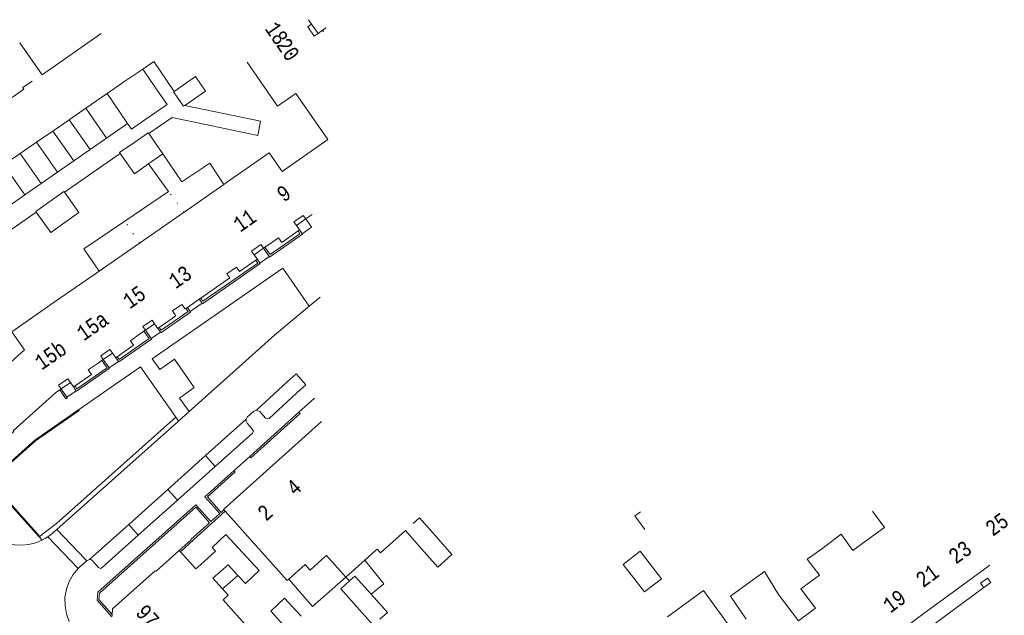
# Model space of a CAD drawing. Header units: metres. Extents: x 196790 to 198335, y 354523 to 356036.
# Tile 104 of 108: x 197670 to 197785, y 355517 to 355587. Entities that reach past the tile are written whole.
import ezdxf

# ---------------------------------------------------------------- set-up
doc = ezdxf.new("R2010")
doc.units = ezdxf.units.M
doc.linetypes.add('DGN Style 1', pattern=[1.160006, 0.00193, -1.158076])
doc.linetypes.add('DGN Style 2', pattern=[186.027128, 111.616277, -74.410851])
for name, color, linetype, lineweight in [('afdak', 252, 'DGN Style 2', 18), ('bij- of bedrijfsgebouw', 252, 'Continuous', 18), ('functiescheiding', 252, 'Continuous', 18), ('hoofdgebouw', 252, 'Continuous', 18), ('hoofdgebouw maaiveld', 252, 'Continuous', 18), ('huisnummer BAG', 252, 'Continuous', 18), ('kant klinkerverharding', 252, 'Continuous', 18), ('kant muur (extern)', 252, 'Continuous', 18), ('kant tegelverharding', 252, 'Continuous', 18), ('overbouw', 252, 'Continuous', 18), ('raster', 252, 'Continuous', 18), ('tuinhuis', 252, 'DGN Style 2', 18), ('tussenmuur WOZ', 252, 'DGN Style 1', 18), ('vlakafsluiter groen', 252, 'DGN Style 2', 18)]:
    doc.layers.add(name, color=color, linetype=linetype, lineweight=lineweight)
doc.styles.add('Style-Courier New', font='cour.ttf')

msp = doc.modelspace()

# ---------------------------------------------------------------- linework, layer by layer
at = {"layer": 'afdak'}
for p, q in [((197687.678, 355566.535), (197685.35, 355569.757)), ((197682.557, 355563.064), (197687.678, 355566.535)), ((197695.738, 355521.811), (197693.969, 355520.23)), ((197708.349, 355521.617), (197708.749, 355521.159))]:
    msp.add_line(p, q, dxfattribs=at)
at = {"layer": 'afdak', "flags": 128}
for points in [[(197686.985, 355570.91), (197689.213, 355567.646), (197692.466, 355569.834), (197694.131, 355567.366)], [(197679.577, 355557.26), (197677.812, 355559.848), (197682.557, 355563.064)], [(197743.158, 355519.877), (197745.132, 355521.402), (197742.649, 355524.615), (197740.675, 355523.09), (197743.158, 355519.877)], [(197711.277, 355519.612), (197712.775, 355520.823), (197710.54, 355523.586)], [(197701.674, 355521.353), (197704.457, 355518.186), (197708.349, 355521.617)]]:
    msp.add_lwpolyline(points, dxfattribs=at)
at = {"layer": 'bij- of bedrijfsgebouw'}
for p, q in [((197684.661, 355580.806), (197682.58, 355579.378)), ((197686.081, 355578.738), (197684.661, 355580.806)), ((197682.58, 355579.378), (197680.499, 355577.949)), ((197680.499, 355577.949), (197681.923, 355575.88)), ((197681.923, 355575.88), (197682.897, 355574.465)), ((197685.361, 355573.286), (197686.985, 355570.91)), ((197686.985, 355570.91), (197685.35, 355569.757)), ((197742.022, 355528.741), (197742.68, 355529.214)), ((197742.022, 355528.741), (197743.173, 355527.153)), ((197695.738, 355521.811), (197694.614, 355523.026)), ((197709.631, 355518.13), (197711.535, 355516.015))]:
    msp.add_line(p, q, dxfattribs=at)
at = {"layer": 'bij- of bedrijfsgebouw', "flags": 128}
for points in [[(197688.331, 355578.202), (197690.815, 355579.924), (197691.979, 355578.246), (197689.575, 355576.579)], [(197685.424, 355575.24), (197687.501, 355576.669), (197686.081, 355578.738)], [(197688.331, 355578.202), (197688.251, 355578.146), (197689.415, 355576.468), (197689.575, 355576.579)], [(197682.897, 355574.465), (197683.347, 355573.811), (197685.424, 355575.24)], [(197683.641, 355572.219), (197685.31, 355573.36), (197685.361, 355573.286)], [(197682.048, 355570.967), (197681.971, 355571.077), (197683.641, 355572.219)], [(197682.048, 355570.967), (197683.715, 355568.604), (197685.35, 355569.757)], [(197673.823, 355565.37), (197675.456, 355566.541), (197675.527, 355566.442)], [(197675.527, 355566.442), (197677.216, 355564.087), (197675.583, 355562.916)], [(197672.229, 355564.143), (197672.189, 355564.198), (197673.823, 355565.37)], [(197675.583, 355562.916), (197673.949, 355561.744), (197672.229, 355564.143)], [(197717.162, 355524.893), (197719.04, 355522.765), (197720.699, 355524.226), (197718.819, 355526.363)], [(197696.303, 355524.461), (197698.245, 355522.36), (197696.624, 355520.854), (197695.738, 355521.811)], [(197711.277, 355519.612), (197709.379, 355521.726), (197708.749, 355521.159)], [(197708.749, 355521.159), (197707.731, 355520.241), (197709.631, 355518.13)], [(197712.314, 355516.722), (197713.173, 355517.501), (197711.277, 355519.612)], [(197701.508, 355515.551), (197699.575, 355517.651), (197701.203, 355519.151), (197703.135, 355517.056)]]:
    msp.add_lwpolyline(points, dxfattribs=at)
at = {"layer": 'functiescheiding'}
for p, q in [((197680.432, 355572.751), (197678.017, 355576.232)), ((197676.079, 355574.891), (197678.527, 355571.427)), ((197676.616, 355570.098), (197674.184, 355573.58)), ((197672.294, 355572.272), (197674.713, 355568.775)), ((197672.818, 355567.458), (197670.382, 355570.949)), ((197668.477, 355569.631), (197670.913, 355566.133)), ((197702.533, 355545.294), (197703.683, 355543.999)), ((197693.098, 355534.488), (197691.979, 355535.766)), ((197688.704, 355530.566), (197687.585, 355531.833)), ((197684.146, 355526.497), (197683.024, 355527.751)), ((197673.604, 355526.306), (197677.117, 355522.61)), ((197677.991, 355523.671), (197674.653, 355527.172)), ((197678.137, 355523.517), (197677.991, 355523.671))]:
    msp.add_line(p, q, dxfattribs=at)
at = {"layer": 'hoofdgebouw'}
for p, q in [((197704.331, 355586.034), (197703.971, 355586.557)), ((197705.09, 355584.956), (197705.605, 355585.322)), ((197705.605, 355585.322), (197705.725, 355585.149)), ((197706.248, 355572.595), (197702.523, 355577.949)), ((197700.9, 355568.874), (197706.248, 355572.595)), ((197694.131, 355567.366), (197694.438, 355567.579)), ((197689.476, 355564.134), (197694.131, 355567.366)), ((197689.476, 355564.134), (197684.278, 355560.525)), ((197703.835, 355563.464), (197703.66, 355563.344)), ((197704.392, 355563.845), (197703.835, 355563.464)), ((197702.59, 355562.591), (197702.95, 355562.06)), ((197702.95, 355562.06), (197702.777, 355561.94)), ((197684.278, 355560.525), (197679.577, 355557.26)), ((197698.727, 355559.923), (197698.726, 355559.922)), ((197698.9, 355560.043), (197698.727, 355559.923)), ((197699.42, 355560.403), (197698.9, 355560.043)), ((197698.028, 355558.647), (197697.66, 355559.166)), ((197697.855, 355558.528), (197698.028, 355558.647)), ((197679.577, 355557.26), (197679.317, 355557.08)), ((197674.355, 355553.635), (197679.317, 355557.08)), ((197689.867, 355553.042), (197691.244, 355553.997)), ((197691.244, 355553.997), (197691.417, 355554.117)), ((197689.695, 355552.922), (197689.867, 355553.042)), ((197684.798, 355550.247), (197684.97, 355550.368)), ((197686.048, 355551.12), (197686.419, 355550.586)), ((197686.419, 355550.586), (197686.591, 355550.706)), ((197684.303, 355549.899), (197684.798, 355550.247)), ((197665.47, 355543.271), (197670.873, 355548.088)), ((197679.336, 355546.461), (197679.888, 355546.843)), ((197679.888, 355546.843), (197680.061, 355546.962)), ((197681.137, 355547.709), (197681.515, 355547.173)), ((197681.515, 355547.173), (197681.687, 355547.293)), ((197674.493, 355543.086), (197674.993, 355543.44)), ((197674.993, 355543.44), (197675.157, 355543.556)), ((197676.223, 355544.291), (197676.597, 355543.763)), ((197676.597, 355543.763), (197676.769, 355543.883)), ((197705.494, 355539.722), (197701.704, 355536.325)), ((197701.704, 355536.325), (197697.916, 355532.929)), ((197694.127, 355529.44), (197694.267, 355529.283)), ((197694.267, 355529.283), (197701.51, 355521.205)), ((197716.937, 355528.502), (197716.18, 355527.837)), ((197718.819, 355526.363), (197716.937, 355528.502)), ((197715.271, 355527.037), (197717.162, 355524.893)), ((197764.132, 355525.146), (197766.049, 355526.604)), ((197766.049, 355526.604), (197766.72, 355525.693)), ((197763.918, 355524.994), (197764.132, 355525.146)), ((197767.439, 355524.708), (197766.72, 355525.693)), ((197769.188, 355525.984), (197767.439, 355524.708)), ((197688.919, 355524.711), (197689.066, 355524.546)), ((197689.066, 355524.546), (197690.84, 355522.558)), ((197691.387, 355523.056), (197693.129, 355524.63)), ((197705.958, 355524.03), (197706.081, 355524.14)), ((197708.349, 355521.617), (197706.081, 355524.14)), ((197711.792, 355524.711), (197710.54, 355523.586)), ((197690.84, 355522.558), (197691.387, 355523.056)), ((197694.614, 355523.026), (197692.834, 355521.472)), ((197710.54, 355523.586), (197708.349, 355521.617)), ((197779.488, 355520.142), (197783.376, 355523.008)), ((197692.834, 355521.472), (197693.969, 355520.23)), ((197701.51, 355521.205), (197701.674, 355521.353)), ((197775.6, 355517.276), (197779.488, 355520.142)), ((197695.55, 355517.261), (197694.018, 355518.963)), ((197681.091, 355517.264), (197681.078, 355516.964)), ((197697.532, 355515.058), (197695.55, 355517.261)), ((197771.711, 355514.409), (197775.6, 355517.276))]:
    msp.add_line(p, q, dxfattribs=at)
at = {"layer": 'hoofdgebouw', "flags": 128}
for points in [[(197702.523, 355577.949), (197702.517, 355577.957), (197700.386, 355576.477), (197696.83, 355581.597)], [(197694.438, 355567.579), (197699.405, 355571.028), (197700.9, 355568.874)], [(197702.777, 355561.94), (197700.859, 355560.613), (197700.494, 355561.146), (197699.42, 355560.403)], [(197694.461, 355556.955), (197695.579, 355557.735), (197695.938, 355557.203), (197697.855, 355558.528)], [(197691.417, 355554.117), (197694.801, 355556.464), (197694.461, 355556.955)], [(197670.873, 355548.088), (197669.407, 355550.199), (197674.355, 355553.635)], [(197686.591, 355550.706), (197688.505, 355552.035), (197688.113, 355552.616), (197689.231, 355553.391)], [(197689.231, 355553.391), (197689.601, 355552.857), (197689.695, 355552.922)], [(197681.687, 355547.293), (197683.596, 355548.623), (197683.237, 355549.149), (197684.303, 355549.899)], [(197676.769, 355543.883), (197678.686, 355545.216), (197678.299, 355545.745), (197679.336, 355546.461)], [(197666.51, 355535.8), (197669.628, 355538.589), (197669.563, 355538.668), (197674.493, 355543.086)], [(197697.916, 355532.929), (197694.081, 355529.491), (197694.127, 355529.44)], [(197769.735, 355529.275), (197771.112, 355527.389), (197769.188, 355525.984)], [(197693.129, 355524.63), (197692.74, 355525.051), (197694.36, 355526.562), (197696.303, 355524.461)], [(197715.271, 355527.037), (197712.371, 355524.432), (197711.974, 355524.874), (197711.792, 355524.711)], [(197688.919, 355524.711), (197686.207, 355522.291), (197686.119, 355522.343), (197681.118, 355517.894), (197681.091, 355517.264)], [(197701.674, 355521.353), (197703.599, 355523.082), (197704.182, 355522.434), (197705.958, 355524.03)], [(197763.067, 355518.002), (197761.358, 355520.252), (197763.531, 355521.848), (197762.089, 355523.694), (197763.918, 355524.994)], [(197755.048, 355520.747), (197757.114, 355522.261), (197758.774, 355519.563)], [(197755.009, 355516.709), (197753.171, 355519.372), (197755.048, 355520.747)], [(197693.969, 355520.23), (197694.626, 355519.51), (197694.018, 355518.963)], [(197745.83, 355516.971), (197750.009, 355520.034), (197755.419, 355512.649)], [(197758.774, 355519.563), (197761.079, 355516.504), (197763.067, 355518.002)]]:
    msp.add_lwpolyline(points, dxfattribs=at)
at = {"layer": 'hoofdgebouw maaiveld', "flags": 128}
for points in [[(197705.09, 355584.956), (197704.645, 355584.657), (197703.904, 355585.731), (197704.331, 355586.034)], [(197702.59, 355562.591), (197702.289, 355563.016), (197703.366, 355563.757), (197703.66, 355563.344)], [(197697.66, 355559.166), (197697.353, 355559.599), (197698.42, 355560.355), (197698.726, 355559.922)], [(197684.97, 355550.368), (197684.667, 355550.803), (197685.745, 355551.555), (197686.048, 355551.12)], [(197680.061, 355546.962), (197679.759, 355547.397), (197680.834, 355548.144), (197681.137, 355547.709)], [(197675.157, 355543.556), (197674.856, 355543.992), (197675.922, 355544.728), (197676.223, 355544.291)]]:
    msp.add_lwpolyline(points, dxfattribs=at)
at = {"layer": 'kant klinkerverharding'}
for p, q in [((197685.944, 355581.692), (197684.661, 355580.806)), ((197678.017, 355576.232), (197680.499, 355577.949)), ((197676.079, 355574.891), (197678.017, 355576.232)), ((197674.184, 355573.58), (197676.079, 355574.891)), ((197682.897, 355574.465), (197680.432, 355572.751)), ((197672.294, 355572.272), (197674.184, 355573.58)), ((197670.382, 355570.949), (197672.294, 355572.272)), ((197680.432, 355572.751), (197678.527, 355571.427)), ((197668.477, 355569.631), (197670.382, 355570.949)), ((197678.527, 355571.427), (197676.616, 355570.098)), ((197676.616, 355570.098), (197674.713, 355568.775)), ((197674.713, 355568.775), (197672.818, 355567.458)), ((197672.818, 355567.458), (197670.913, 355566.133)), ((197670.913, 355566.133), (197668.943, 355564.764)), ((197705.353, 355554.209), (197704.051, 355553.187)), ((197690.07, 355540.89), (197688.827, 355539.783)), ((197696.708, 355539.998), (197691.979, 355535.766)), ((197691.979, 355535.766), (197687.585, 355531.833)), ((197688.704, 355530.566), (197693.098, 355534.488)), ((197687.585, 355531.833), (197683.024, 355527.751)), ((197684.146, 355526.497), (197688.704, 355530.566)), ((197683.024, 355527.751), (197678.453, 355523.66)), ((197678.137, 355523.517), (197678.453, 355523.66)), ((197783.503, 355520.986), (197782.694, 355520.39))]:
    msp.add_line(p, q, dxfattribs=at)
at = {"layer": 'kant klinkerverharding', "flags": 128}
for points in [[(197671.759, 355579.403), (197670.692, 355578.655), (197670.817, 355578.446), (197668.258, 355576.666), (197667.392, 355577.914), (197664.427, 355575.256)], [(197690.07, 355540.89), (197695.56, 355545.782), (197700.02, 355549.799), (197704.051, 355553.187)], [(197697.919, 355541.067), (197701.505, 355544.369), (197702.533, 355545.294)], [(197703.683, 355543.999), (197702.641, 355543.068), (197699.392, 355540.1), (197699.172, 355540.032), (197698.959, 355540.121), (197698.314, 355540.892), (197697.919, 355541.067)], [(197693.098, 355534.488), (197697.463, 355538.385), (197697.566, 355538.602), (197697.47, 355538.823), (197696.829, 355539.561), (197696.718, 355539.765), (197696.708, 355539.998)], [(197697.919, 355541.067), (197697.6, 355540.938), (197696.846, 355540.263), (197696.708, 355539.998)], [(197688.827, 355539.783), (197675.402, 355527.821), (197674.653, 355527.172)], [(197672.922, 355525.914), (197672.188, 355525.616), (197671.397, 355525.418), (197670.568, 355525.332), (197669.726, 355525.367), (197668.899, 355525.524), (197668.111, 355525.796), (197667.385, 355526.169), (197666.738, 355526.626)], [(197673.604, 355526.306), (197673.27, 355526.098), (197672.922, 355525.914)], [(197674.653, 355527.172), (197673.882, 355526.504), (197673.604, 355526.306)], [(197684.146, 355526.497), (197679.937, 355522.739), (197679.727, 355522.626), (197679.521, 355522.745), (197678.861, 355523.457), (197678.683, 355523.612), (197678.453, 355523.66)], [(197678.137, 355523.517), (197677.371, 355522.858), (197677.117, 355522.61)], [(197676.104, 355516.447), (197675.779, 355517.323), (197675.604, 355518.268), (197675.597, 355519.245), (197675.763, 355520.206), (197676.09, 355521.11), (197676.552, 355521.919), (197677.117, 355522.61)], [(197782.694, 355520.39), (197782.323, 355520.915), (197783.122, 355521.498), (197783.503, 355520.986)], [(197723.755, 355473.514), (197724.101, 355473.819), (197737.959, 355486.329), (197753.531, 355498.894), (197782.694, 355520.39)]]:
    msp.add_lwpolyline(points, dxfattribs=at)
at = {"layer": 'kant muur (extern)'}
for p, q in [((197705.605, 355585.322), (197706.038, 355585.595)), ((197703.66, 355563.344), (197704.316, 355562.364)), ((197703.234, 355561.623), (197702.95, 355562.06)), ((197698.727, 355559.923), (197699.401, 355558.948)), ((197698.324, 355558.2), (197698.028, 355558.647)), ((197691.244, 355553.997), (197691.584, 355553.521)), ((197690.192, 355552.548), (197689.867, 355553.042)), ((197685.64, 355549.407), (197684.97, 355550.368)), ((197686.419, 355550.586), (197686.723, 355550.152)), ((197680.755, 355546.003), (197680.061, 355546.962)), ((197681.515, 355547.173), (197681.82, 355546.737)), ((197675.157, 355543.556), (197675.807, 355542.584)), ((197676.597, 355543.763), (197676.889, 355543.33)), ((197702.866, 355540.829), (197697.134, 355535.67)), ((197681.078, 355516.964), (197679.362, 355518.904))]:
    msp.add_line(p, q, dxfattribs=at)
at = {"layer": 'kant muur (extern)', "flags": 128}
for points in [[(197698.9, 355560.043), (197699.497, 355559.179), (197702.991, 355561.612), (197702.777, 355561.94)], [(197699.401, 355558.948), (197699.444, 355558.886), (197703.278, 355561.556), (197703.234, 355561.623)], [(197691.417, 355554.117), (197691.678, 355553.75), (197698.071, 355558.202), (197697.855, 355558.528)], [(197691.584, 355553.521), (197691.628, 355553.459), (197698.359, 355558.147), (197698.324, 355558.2)], [(197686.591, 355550.706), (197686.822, 355550.377), (197689.94, 355552.548), (197689.695, 355552.922)], [(197686.723, 355550.152), (197686.77, 355550.085), (197690.228, 355552.493), (197690.192, 355552.548)], [(197681.687, 355547.293), (197681.913, 355546.971), (197685.394, 355549.393), (197684.798, 355550.247)], [(197681.82, 355546.737), (197681.861, 355546.679), (197685.686, 355549.341), (197685.64, 355549.407)], [(197676.769, 355543.883), (197676.989, 355543.558), (197680.497, 355546.001), (197679.888, 355546.843)], [(197676.889, 355543.33), (197676.934, 355543.264), (197680.793, 355545.951), (197680.755, 355546.003)], [(197675.807, 355542.584), (197675.854, 355542.514), (197675.689, 355542.4), (197674.993, 355543.44)], [(197697.134, 355535.67), (197697.262, 355535.515), (197703.004, 355540.675), (197702.866, 355540.829)], [(197679.362, 355518.904), (197679.437, 355519.851), (197690.864, 355530.046), (197692.603, 355528.073), (197693.639, 355529.002), (197691.891, 355530.969), (197695.318, 355534.037)], [(197695.318, 355534.037), (197695.441, 355533.88), (197692.193, 355530.961), (197693.79, 355529.137), (197694.127, 355529.44)], [(197688.919, 355524.711), (197690.291, 355525.961), (197690.273, 355525.983), (197692.45, 355527.935), (197690.839, 355529.758), (197679.61, 355519.727), (197679.56, 355519), (197681.091, 355517.264)], [(197694.267, 355529.283), (197690.563, 355525.961), (197690.579, 355525.941), (197689.066, 355524.546)]]:
    msp.add_lwpolyline(points, dxfattribs=at)
at = {"layer": 'kant tegelverharding'}
for p, q in [((197685.944, 355581.692), (197688.331, 355578.202)), ((197682.048, 355570.967), (197675.527, 355566.442)), ((197703.234, 355561.623), (197704.316, 355562.364)), ((197698.324, 355558.2), (197699.401, 355558.948)), ((197690.192, 355552.548), (197691.584, 355553.521)), ((197685.64, 355549.407), (197686.723, 355550.152)), ((197680.755, 355546.003), (197681.82, 355546.737)), ((197675.807, 355542.584), (197676.889, 355543.33)), ((197704.695, 355542.474), (197702.866, 355540.829)), ((197688.508, 355540.241), (197688.827, 355539.783)), ((197697.134, 355535.67), (197695.318, 355534.037)), ((197666.742, 355532.803), (197672.922, 355525.914))]:
    msp.add_line(p, q, dxfattribs=at)
at = {"layer": 'kant tegelverharding', "flags": 128}
for points in [[(197679.834, 355584.934), (197672.952, 355580.143), (197670.343, 355583.876)], [(197689.575, 355576.579), (197698.405, 355574.752), (197698.086, 355573.079), (197688.08, 355575.178), (197685.361, 355573.286)], [(197672.229, 355564.143), (197666.243, 355559.982), (197667.921, 355557.568), (197668.049, 355552.33), (197668.759, 355551.307), (197667.223, 355550.239), (197666.474, 355551.338), (197666.182, 355557.081), (197662.322, 355562.738)], [(197690.07, 355540.89), (197688.948, 355542.478), (197690.66, 355543.711), (197688.371, 355546.99), (197686.649, 355545.809), (197685.774, 355547.058), (197700.985, 355557.622), (197704.051, 355553.187)], [(197688.508, 355540.241), (197684.409, 355546.116), (197677.183, 355541.104)], [(197677.183, 355541.104), (197672.084, 355537.567), (197666.742, 355532.803)]]:
    msp.add_lwpolyline(points, dxfattribs=at)
at = {"layer": 'overbouw'}
for p, q in [((197705.09, 355584.956), (197704.331, 355586.034)), ((197703.66, 355563.344), (197702.59, 355562.591)), ((197698.726, 355559.922), (197697.66, 355559.166)), ((197684.97, 355550.368), (197686.048, 355551.12)), ((197680.061, 355546.962), (197681.137, 355547.709)), ((197675.157, 355543.556), (197676.223, 355544.291))]:
    msp.add_line(p, q, dxfattribs=at)
at = {"layer": 'raster'}
for p, q in [((197677.24, 355541.022), (197672.146, 355537.488)), ((197672.146, 355537.488), (197666.879, 355532.791))]:
    msp.add_line(p, q, dxfattribs=at)
at = {"layer": 'raster', "flags": 128}
msp.add_lwpolyline([(197688.508, 355540.241), (197674.625, 355527.868), (197673.185, 355526.764), (197672.654, 355526.357), (197666.879, 355532.791)], dxfattribs=at)
at = {"layer": 'tuinhuis'}
msp.add_line((197743.173, 355527.153), (197742.022, 355528.741), dxfattribs=at)
at = {"layer": 'tussenmuur WOZ'}
for p, q in [((197689.476, 355564.134), (197687.678, 355566.535)), ((197684.278, 355560.525), (197682.557, 355563.064))]:
    msp.add_line(p, q, dxfattribs=at)
at = {"layer": 'vlakafsluiter groen'}
msp.add_line((197677.24, 355541.022), (197677.183, 355541.104), dxfattribs=at)

# ---------------------------------------------------------------- texts
at = {"layer": 'huisnummer BAG', "style": 'Style-Courier New', "width": 0.694444}
for s, rotation, p in [('18', 304.61181, (197698.828, 355585.505)), ('20', 304.61181, (197700.145, 355583.607)), ('9', 34.53212, (197701.09, 355565.226)), ('11', 35.39111, (197696.032, 355561.726)), ('13', 34.73863, (197688.496, 355555.133)), ('15', 34.89812, (197683.142, 355552.787)), ('15a', 34.73863, (197677.775, 355549.064)), ('15b', 34.56462, (197672.872, 355545.661)), ('4', 41.83815, (197702.413, 355530.984)), ('2', 41.83815, (197699.051, 355528.044)), ('25', 36.25076, (197783.742, 355526.294)), ('23', 36.25076, (197779.441, 355523.046)), ('21', 36.25076, (197775.623, 355520.311)), ('19', 36.25076, (197771.791, 355517.346)), ('97', 312.08093, (197683.724, 355517.397))]:
    msp.add_text(s, height=1.8, rotation=rotation, dxfattribs=at).set_placement(p)

doc.saveas('drawing.dxf')
